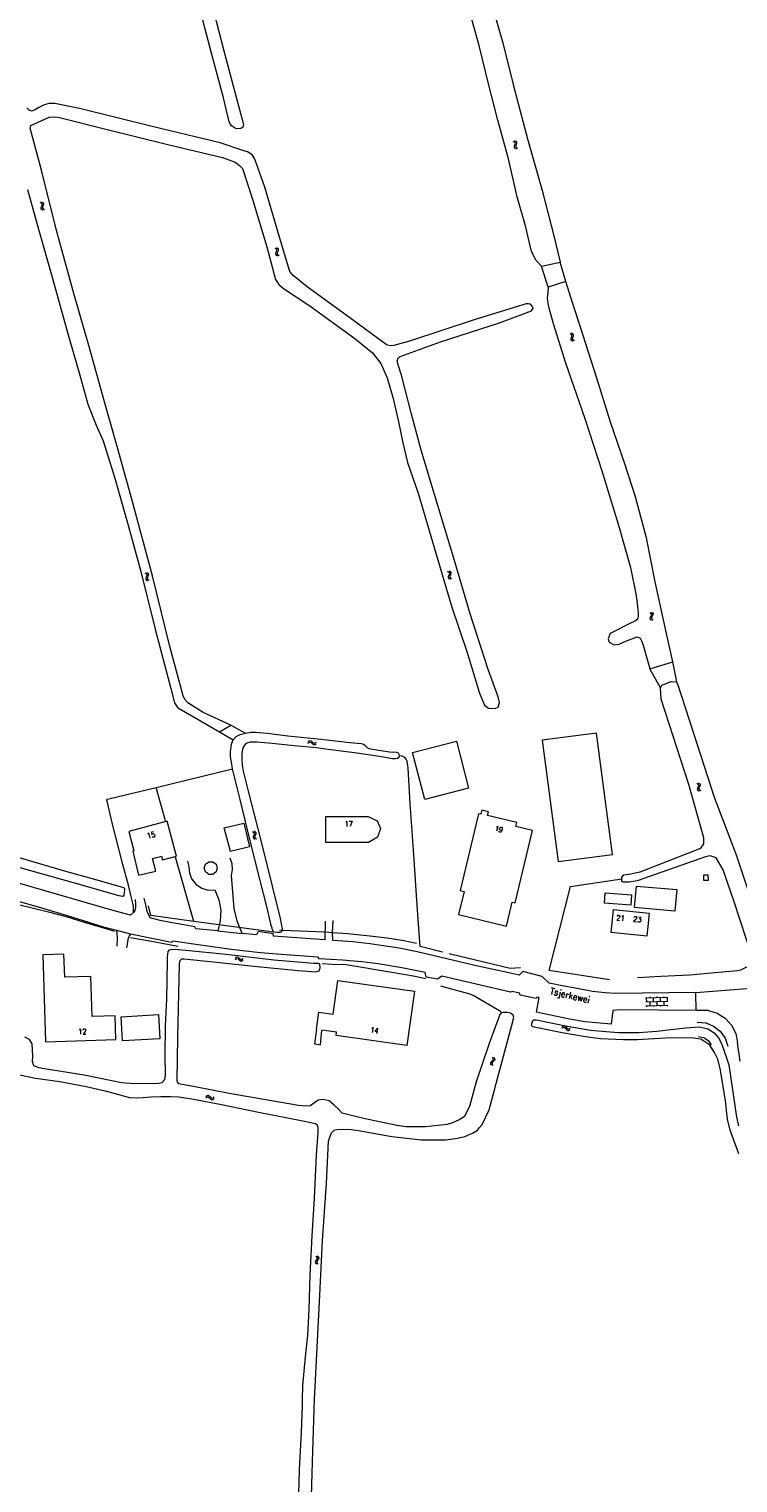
# Model space of a CAD drawing. Header units: metres. Extents: x 189705 to 199106, y 581686 to 588448.
# Tile 75 of 256: x 191351 to 191565, y 585475 to 585914. Entities that reach past the tile are written whole.
import ezdxf

# ---------------------------------------------------------------- set-up
doc = ezdxf.new("R2010")
doc.units = ezdxf.units.M
doc.layers.add('B-WA-OG-GBKN-G', color=7, linetype='Continuous', lineweight=18)
doc.styles.add('Style-STANDARD', font='STANDARD.shx')

msp = doc.modelspace()

# ---------------------------------------------------------------- linework, layer by layer
at = {"layer": 'B-WA-OG-GBKN-G'}
for p, q in [((191497.349, 585880.276), (191497.707, 585880.082)), ((191497.812, 585880.455), (191498.171, 585880.263)), ((191498.171, 585880.263), (191498.385, 585880.016)), ((191497.804, 585879.112), (191497.669, 585878.727)), ((191497.669, 585878.727), (191497.679, 585878.398)), ((191497.679, 585878.398), (191497.898, 585878.141)), ((191497.707, 585880.082), (191497.919, 585879.832)), ((191497.933, 585879.506), (191497.804, 585879.112)), ((191497.898, 585878.141), (191498.258, 585877.947)), ((191497.919, 585879.832), (191497.933, 585879.506)), ((191498.266, 585879.293), (191498.134, 585878.906)), ((191498.134, 585878.906), (191498.145, 585878.577)), ((191498.145, 585878.577), (191498.362, 585878.32)), ((191498.399, 585879.677), (191498.266, 585879.293)), ((191498.362, 585878.32), (191498.722, 585878.126)), ((191498.385, 585880.016), (191498.399, 585879.677)), ((191354.462, 585861.818), (191354.811, 585861.608)), ((191354.715, 585860.256), (191354.712, 585859.927)), ((191354.712, 585859.927), (191354.919, 585859.661)), ((191354.866, 585860.635), (191354.715, 585860.256)), ((191354.811, 585861.608), (191355.013, 585861.349)), ((191355.013, 585861.023), (191354.866, 585860.635)), ((191354.919, 585859.661), (191355.27, 585859.452)), ((191354.932, 585861.976), (191355.283, 585861.77)), ((191355.013, 585861.349), (191355.013, 585861.023)), ((191355.187, 585860.415), (191355.184, 585860.086)), ((191355.184, 585860.086), (191355.39, 585859.82)), ((191355.336, 585860.796), (191355.187, 585860.415)), ((191355.283, 585861.77), (191355.486, 585861.513)), ((191355.486, 585861.174), (191355.336, 585860.796)), ((191355.39, 585859.82), (191355.741, 585859.611)), ((191355.486, 585861.513), (191355.486, 585861.174)), ((191425.382, 585847.993), (191425.73, 585847.78)), ((191425.621, 585846.429), (191425.615, 585846.1)), ((191425.615, 585846.1), (191425.82, 585845.832)), ((191425.776, 585846.807), (191425.621, 585846.429)), ((191425.73, 585847.78), (191425.929, 585847.519)), ((191425.926, 585847.193), (191425.776, 585846.807)), ((191425.82, 585845.832), (191426.169, 585845.62)), ((191425.854, 585848.148), (191426.203, 585847.937)), ((191425.929, 585847.519), (191425.926, 585847.193)), ((191426.095, 585846.584), (191426.089, 585846.255)), ((191426.089, 585846.255), (191426.292, 585845.987)), ((191426.247, 585846.963), (191426.095, 585846.584)), ((191426.203, 585847.937), (191426.404, 585847.679)), ((191426.4, 585847.34), (191426.247, 585846.963)), ((191426.292, 585845.987), (191426.641, 585845.775)), ((191426.404, 585847.679), (191426.4, 585847.34)), ((191514.923, 585821.877), (191514.565, 585822.076)), ((191514.867, 585820.521), (191515.005, 585820.903)), ((191514.877, 585820.182), (191514.867, 585820.521)), ((191515.087, 585819.932), (191514.877, 585820.182)), ((191515.136, 585821.617), (191514.923, 585821.877)), ((191515.005, 585820.903), (191515.143, 585821.288)), ((191515.388, 585822.05), (191515.031, 585822.248)), ((191515.444, 585819.735), (191515.087, 585819.932)), ((191515.143, 585821.288), (191515.136, 585821.617)), ((191515.335, 585820.686), (191515.47, 585821.078)), ((191515.345, 585820.36), (191515.335, 585820.686)), ((191515.554, 585820.107), (191515.345, 585820.36)), ((191515.604, 585821.791), (191515.388, 585822.05)), ((191515.47, 585821.078), (191515.61, 585821.461)), ((191515.909, 585819.908), (191515.554, 585820.107)), ((191515.61, 585821.461), (191515.604, 585821.791)), ((191386.136, 585749.799), (191386.485, 585749.589)), ((191386.538, 585748.615), (191386.385, 585748.237)), ((191386.485, 585749.589), (191386.686, 585749.329)), ((191386.685, 585749.003), (191386.538, 585748.615)), ((191386.607, 585749.957), (191386.958, 585749.749)), ((191386.686, 585749.329), (191386.685, 585749.003)), ((191387.008, 585748.775), (191386.858, 585748.395)), ((191386.958, 585749.749), (191387.16, 585749.491)), ((191387.158, 585749.153), (191387.008, 585748.775)), ((191387.16, 585749.491), (191387.158, 585749.153)), ((191477.565, 585750.301), (191477.909, 585750.082)), ((191477.775, 585748.733), (191477.762, 585748.404)), ((191477.762, 585748.404), (191477.962, 585748.132)), ((191477.937, 585749.107), (191477.775, 585748.733)), ((191477.909, 585750.082), (191478.103, 585749.817)), ((191478.094, 585749.491), (191477.937, 585749.107)), ((191478.04, 585750.447), (191478.385, 585750.23)), ((191478.103, 585749.817), (191478.094, 585749.491)), ((191478.252, 585748.879), (191478.239, 585748.55)), ((191478.239, 585748.55), (191478.437, 585748.278)), ((191478.411, 585749.255), (191478.252, 585748.879)), ((191478.385, 585750.23), (191478.581, 585749.968)), ((191478.571, 585749.629), (191478.411, 585749.255)), ((191478.581, 585749.968), (191478.571, 585749.629)), ((191386.385, 585748.237), (191386.381, 585747.907)), ((191386.381, 585747.907), (191386.588, 585747.641)), ((191386.588, 585747.641), (191386.939, 585747.431)), ((191386.858, 585748.395), (191386.854, 585748.066)), ((191386.854, 585748.066), (191387.059, 585747.799)), ((191387.059, 585747.799), (191387.41, 585747.589)), ((191477.962, 585748.132), (191478.308, 585747.914)), ((191478.437, 585748.278), (191478.783, 585748.059)), ((191538.657, 585737.881), (191538.98, 585737.632)), ((191538.726, 585736.3), (191538.684, 585735.974)), ((191538.684, 585735.974), (191538.859, 585735.685)), ((191538.921, 585736.659), (191538.726, 585736.3)), ((191538.859, 585735.685), (191539.184, 585735.437)), ((191539.112, 585737.027), (191538.921, 585736.659)), ((191538.98, 585737.632), (191539.15, 585737.351)), ((191539.15, 585737.351), (191539.112, 585737.027)), ((191539.143, 585737.983), (191539.468, 585737.737)), ((191539.214, 585736.403), (191539.172, 585736.077)), ((191539.172, 585736.077), (191539.345, 585735.788)), ((191539.406, 585736.763), (191539.214, 585736.403)), ((191539.345, 585735.788), (191539.67, 585735.54)), ((191539.599, 585737.122), (191539.406, 585736.763)), ((191539.468, 585737.737), (191539.639, 585737.458)), ((191539.639, 585737.458), (191539.599, 585737.122)), ((191435.393, 585698.332), (191435.721, 585698.574)), ((191435.427, 585698.828), (191435.753, 585699.072)), ((191435.721, 585698.574), (191436.038, 585698.661)), ((191435.753, 585699.072), (191436.068, 585699.161)), ((191436.038, 585698.661), (191436.339, 585698.535)), ((191436.068, 585699.161), (191436.381, 585699.03)), ((191436.339, 585698.535), (191436.64, 585698.251)), ((191436.381, 585699.03), (191436.673, 585698.746)), ((191436.64, 585698.251), (191436.932, 585697.965)), ((191436.673, 585698.746), (191436.966, 585698.463)), ((191436.932, 585697.965), (191437.235, 585697.836)), ((191436.966, 585698.463), (191437.269, 585698.333)), ((191437.235, 585697.836), (191437.56, 585697.925)), ((191437.269, 585698.333), (191437.594, 585698.421)), ((191437.56, 585697.925), (191437.888, 585698.169)), ((191437.594, 585698.421), (191437.922, 585698.665)), ((191552.826, 585686.263), (191553.168, 585686.042)), ((191553.025, 585684.693), (191553.011, 585684.365)), ((191553.011, 585684.365), (191553.209, 585684.092)), ((191553.189, 585685.067), (191553.025, 585684.693)), ((191553.168, 585686.042), (191553.36, 585685.776)), ((191553.349, 585685.45), (191553.189, 585685.067)), ((191553.209, 585684.092), (191553.553, 585683.871)), ((191553.301, 585686.406), (191553.645, 585686.187)), ((191553.36, 585685.776), (191553.349, 585685.45)), ((191553.503, 585684.837), (191553.489, 585684.508)), ((191553.489, 585684.508), (191553.685, 585684.235)), ((191553.665, 585685.212), (191553.503, 585684.837)), ((191553.645, 585686.187), (191553.839, 585685.923)), ((191553.827, 585685.585), (191553.665, 585685.212)), ((191553.685, 585684.235), (191554.029, 585684.014)), ((191553.839, 585685.923), (191553.827, 585685.585)), ((191418.635, 585671.678), (191418.975, 585671.453)), ((191418.818, 585670.106), (191418.801, 585669.778)), ((191418.801, 585669.778), (191418.996, 585669.503)), ((191418.986, 585670.478), (191418.818, 585670.106)), ((191418.975, 585671.453), (191419.165, 585671.185)), ((191419.15, 585670.859), (191418.986, 585670.478)), ((191418.996, 585669.503), (191419.338, 585669.278)), ((191419.112, 585671.815), (191419.453, 585671.593)), ((191419.165, 585671.185), (191419.15, 585670.859)), ((191419.298, 585670.245), (191419.28, 585669.916)), ((191419.28, 585669.916), (191419.473, 585669.641)), ((191419.463, 585670.618), (191419.298, 585670.245)), ((191419.453, 585671.593), (191419.645, 585671.328)), ((191419.629, 585670.989), (191419.463, 585670.618)), ((191419.473, 585669.641), (191419.815, 585669.416)), ((191419.645, 585671.328), (191419.629, 585670.989)), ((191413.347, 585632.934), (191413.662, 585633.192)), ((191413.357, 585633.431), (191413.671, 585633.69)), ((191413.662, 585633.192), (191413.975, 585633.293)), ((191413.671, 585633.69), (191413.982, 585633.794)), ((191413.975, 585633.293), (191414.281, 585633.182)), ((191413.982, 585633.794), (191414.3, 585633.678)), ((191414.281, 585633.182), (191414.596, 585632.912)), ((191414.3, 585633.678), (191414.605, 585633.409)), ((191414.596, 585632.912), (191414.901, 585632.641)), ((191414.605, 585633.409), (191414.912, 585633.139)), ((191414.901, 585632.641), (191415.209, 585632.525)), ((191414.912, 585633.139), (191415.22, 585633.024)), ((191415.209, 585632.525), (191415.53, 585632.63)), ((191415.22, 585633.024), (191415.541, 585633.126)), ((191415.53, 585632.63), (191415.846, 585632.889)), ((191415.541, 585633.126), (191415.857, 585633.386)), ((191537.398, 585621.42), (191544.096, 585621.56)), ((191537.598, 585621.424), (191537.623, 585620.224)), ((191538.641, 585621.746), (191538.648, 585621.446)), ((191539.697, 585621.468), (191539.722, 585620.268)), ((191540.741, 585621.79), (191540.747, 585621.49)), ((191541.797, 585621.512), (191541.822, 585620.312)), ((191542.84, 585621.834), (191542.847, 585621.534)), ((191543.896, 585621.556), (191543.922, 585620.356)), ((191537.423, 585620.22), (191544.122, 585620.361)), ((191537.448, 585619.022), (191544.147, 585619.163)), ((191537.648, 585619.026), (191537.654, 585618.727)), ((191538.673, 585620.246), (191538.698, 585619.049)), ((191539.748, 585619.071), (191539.754, 585618.771)), ((191540.772, 585620.29), (191540.797, 585619.093)), ((191541.847, 585619.115), (191541.853, 585618.815)), ((191542.872, 585620.334), (191542.897, 585619.137)), ((191543.947, 585619.159), (191543.953, 585618.859)), ((191512.102, 585612.269), (191512.459, 585612.465)), ((191512.202, 585612.756), (191512.558, 585612.954)), ((191512.459, 585612.465), (191512.785, 585612.508)), ((191512.558, 585612.954), (191512.882, 585613)), ((191512.785, 585612.508), (191513.066, 585612.344)), ((191512.882, 585613), (191513.174, 585612.828)), ((191513.066, 585612.344), (191513.327, 585612.021)), ((191513.174, 585612.828), (191513.426, 585612.508)), ((191513.426, 585612.508), (191513.679, 585612.188)), ((191514.295, 585612.062), (191514.653, 585612.259)), ((191513.327, 585612.021), (191513.578, 585611.699)), ((191513.578, 585611.699), (191513.86, 585611.53)), ((191513.679, 585612.188), (191513.961, 585612.019)), ((191513.86, 585611.53), (191514.194, 585611.575)), ((191513.961, 585612.019), (191514.295, 585612.062)), ((191514.194, 585611.575), (191514.552, 585611.773)), ((191491.057, 585603.504), (191491.284, 585603.166)), ((191491.55, 585603.448), (191491.78, 585603.112)), ((191490.623, 585601.982), (191490.481, 585601.686)), ((191490.481, 585601.686), (191490.556, 585601.357)), ((191490.556, 585601.357), (191490.786, 585601.019)), ((191490.921, 585602.261), (191490.623, 585601.982)), ((191491.218, 585602.55), (191490.921, 585602.261)), ((191491.119, 585601.926), (191490.976, 585601.63)), ((191490.976, 585601.63), (191491.049, 585601.301)), ((191491.049, 585601.301), (191491.279, 585600.963)), ((191491.415, 585602.208), (191491.119, 585601.926)), ((191491.357, 585602.846), (191491.218, 585602.55)), ((191491.284, 585603.166), (191491.357, 585602.846)), ((191491.711, 585602.487), (191491.415, 585602.208)), ((191491.855, 585602.793), (191491.711, 585602.487)), ((191491.78, 585603.112), (191491.855, 585602.793)), ((191404.531, 585591.115), (191404.859, 585591.358)), ((191404.565, 585591.611), (191404.891, 585591.855)), ((191404.859, 585591.358), (191405.175, 585591.444)), ((191404.891, 585591.855), (191405.206, 585591.944)), ((191405.175, 585591.444), (191405.477, 585591.319)), ((191405.206, 585591.944), (191405.518, 585591.814)), ((191405.477, 585591.319), (191405.779, 585591.035)), ((191405.518, 585591.814), (191405.81, 585591.531)), ((191405.779, 585591.035), (191406.071, 585590.75)), ((191405.81, 585591.531), (191406.105, 585591.247)), ((191406.071, 585590.75), (191406.373, 585590.621)), ((191406.105, 585591.247), (191406.407, 585591.118)), ((191406.373, 585590.621), (191406.698, 585590.71)), ((191406.407, 585591.118), (191406.732, 585591.206)), ((191406.698, 585590.71), (191407.026, 585590.955)), ((191406.732, 585591.206), (191407.06, 585591.45)), ((191437.848, 585542.132), (191437.616, 585541.796)), ((191437.718, 585543.375), (191438.012, 585543.093)), ((191438.078, 585542.477), (191437.848, 585542.132)), ((191438.012, 585543.093), (191438.151, 585542.795)), ((191438.151, 585542.795), (191438.078, 585542.477)), ((191438.342, 585542.184), (191438.112, 585541.846)), ((191438.213, 585543.425), (191438.508, 585543.145)), ((191438.573, 585542.519), (191438.342, 585542.184)), ((191438.508, 585543.145), (191438.649, 585542.849)), ((191438.649, 585542.849), (191438.573, 585542.519)), ((191437.616, 585541.796), (191437.539, 585541.476)), ((191437.539, 585541.476), (191437.682, 585541.171)), ((191437.682, 585541.171), (191437.978, 585540.889)), ((191438.112, 585541.846), (191438.036, 585541.526)), ((191438.036, 585541.526), (191438.176, 585541.22)), ((191438.176, 585541.22), (191438.472, 585540.938))]:
    msp.add_line(p, q, dxfattribs=at)
at = {"layer": 'B-WA-OG-GBKN-G', "flags": 128}
for points in [[(191505.9, 585842.479), (191504.328, 585844.241), (191502.89, 585846.957), (191501.119, 585854.654), (191498.6, 585863.408), (191496.015, 585874.968), (191492.726, 585886.66), (191489.896, 585897.589), (191487.173, 585908.746), (191483.797, 585921.114), (191481.008, 585931.928), (191478.003, 585943.036), (191474.714, 585953.709), (191470.914, 585966.29), (191467.131, 585977.509), (191463.809, 585986.999), (191461.102, 585994.684), (191459.189, 586000)], [(191466.967, 586000), (191467.197, 585999.361), (191472.154, 585986.103), (191476.29, 585972.834), (191480.9, 585958.125), (191485.208, 585943.461), (191489.424, 585926.803), (191494.21, 585909.973), (191497.445, 585897.045), (191501.75, 585880.947), (191506.122, 585865.379), (191509.751, 585851.272), (191511.585, 585843.668)], [(191405.374, 585925.573), (191409.892, 585907.977), (191413.693, 585893.536), (191415.796, 585885.722), (191415.865, 585885.316), (191415.731, 585884.465), (191415.104, 585884.118), (191413.805, 585884.017), (191413.194, 585884.293), (191412.287, 585884.947), (191411.613, 585886.128), (191409.837, 585893.388), (191406.385, 585906.433), (191403.101, 585918.717)], [(191492.853, 585712.401), (191489.809, 585720.589), (191484.431, 585737.446), (191479.347, 585754.539), (191473.617, 585773.55), (191469.597, 585786.923), (191466.553, 585798.228), (191463.624, 585809.574), (191462.637, 585812.711), (191462.368, 585813.795), (191462.68, 585814.841), (191463.213, 585815.21), (191475.406, 585819.668), (191493.263, 585825.378), (191502.922, 585828.99), (191503.407, 585829.712), (191503.144, 585830.401), (191502.61, 585830.978), (191501.947, 585831.161), (191501.271, 585831.168), (191485.876, 585826.41), (191466.045, 585819.867), (191461.366, 585818.491), (191460.357, 585818.408), (191459.403, 585818.625), (191459.042, 585818.878), (191448.078, 585826.856), (191435.112, 585836.298), (191430.866, 585839.708), (191429.922, 585840.933), (191426.754, 585851.294), (191422.314, 585866.364), (191419.335, 585874.822), (191418.507, 585876.181), (191417.071, 585877.006), (191416.015, 585877.401), (191408.89, 585879.728), (191388.709, 585884.63), (191366.331, 585890.167), (191358.937, 585891.676), (191357.223, 585891.683), (191355.66, 585891.273), (191354.052, 585890.489), (191353.005, 585889.762), (191351.858, 585889.369), (191351.165, 585889.667), (191350.435, 585890.391)], [(191412.08, 585703.787), (191403.775, 585707.643), (191399.067, 585710.569), (191398.194, 585711.597), (191397.674, 585712.641), (191393.607, 585727.573), (191388.379, 585748.906), (191382.293, 585771.652), (191377.911, 585787.283), (191373.698, 585802.257), (191369.409, 585817.836), (191364.692, 585834.26), (191359.279, 585853.715), (191354.857, 585871.539), (191351.484, 585884.198), (191351.71, 585884.985), (191357.17, 585887.517), (191358.865, 585887.614), (191360.276, 585887.402), (191374.31, 585883.914), (191393.039, 585879.266), (191409.562, 585875.295), (191413.382, 585873.895), (191414.733, 585872.936), (191415.565, 585871.982), (191418.561, 585863.088), (191422.911, 585848.33), (191425.574, 585838.442), (191426.546, 585836.925), (191427.989, 585835.799), (191435.906, 585830.564), (191449.583, 585820.606), (191454.912, 585816.354), (191457.362, 585813.087), (191459.345, 585808.786), (191461.162, 585802.481), (191462.711, 585795.42), (191463.997, 585789.068), (191465.496, 585783.151), (191468.707, 585773.943), (191473.517, 585757.497), (191478.862, 585739.498), (191483.36, 585726.069), (191487.243, 585713.466), (191488.765, 585709.835), (191489.95, 585708.929), (191491.965, 585708.857), (191492.863, 585709.242), (191493.262, 585710.662), (191492.853, 585712.401)], [(191350.651, 585865.638), (191353.959, 585853.717), (191358.092, 585839.148), (191362.924, 585821.798), (191366.689, 585808.854), (191368.842, 585800.81), (191371.374, 585794.405), (191373.519, 585789.738), (191376.982, 585778.73), (191380.822, 585764.975), (191384.933, 585750.24), (191389.255, 585732.781), (191393.988, 585714.881), (191395.035, 585710.558), (191395.874, 585709.334), (191396.503, 585708.839), (191408.61, 585701.817)], [(191505.9, 585842.479), (191511.585, 585843.668)], [(191507.965, 585836.109), (191505.9, 585842.479)], [(191513.261, 585837.832), (191511.585, 585843.668)], [(191513.261, 585837.832), (191507.965, 585836.109)], [(191545.616, 585722.965), (191543.665, 585731.454), (191540.261, 585747.127), (191537.673, 585760.402), (191534.359, 585772.79), (191531.146, 585782.725), (191526.764, 585795.374), (191522.628, 585808.644), (191518.551, 585821.549), (191514.904, 585832.767), (191513.261, 585837.832)], [(191507.965, 585836.109), (191507.899, 585834.686), (191507.61, 585832.85), (191507.863, 585831.175), (191508.183, 585829.904), (191509.475, 585825.194), (191513.158, 585813.321), (191519.002, 585796.428), (191524.222, 585780.394), (191529.35, 585763.508), (191532.822, 585751.409), (191534.524, 585743.006), (191534.937, 585739.677), (191535.103, 585737.618), (191535.095, 585736.756), (191534.897, 585735.729), (191534.175, 585735.206), (191532.63, 585734.484), (191526.718, 585731.531), (191526.036, 585729.844), (191526.4, 585728.885), (191527.931, 585728.121), (191529.45, 585728.303), (191531.6, 585729.258), (191534.823, 585730.461), (191535.703, 585730.12), (191536.183, 585729.315), (191536.647, 585728.011), (191537.962, 585723.374), (191538.615, 585720.96)], [(191538.687, 585720.831), (191545.616, 585722.965)], [(191546.945, 585716.416), (191545.616, 585722.965)], [(191538.615, 585720.96), (191538.653, 585720.821)], [(191538.687, 585720.831), (191538.615, 585720.96)], [(191538.653, 585720.821), (191538.687, 585720.831)], [(191541.883, 585715.066), (191538.687, 585720.831)], [(191530.209, 585657.322), (191530.188, 585657.912), (191530.855, 585658.572), (191532.346, 585658.797), (191535.705, 585659.477), (191554.117, 585666.62), (191555.013, 585667.938), (191554.964, 585669.734), (191550.398, 585685.864), (191542.099, 585711.646), (191541.861, 585715.022), (191541.883, 585715.066)], [(191541.883, 585715.066), (191542.28, 585715.869), (191545.069, 585716.978), (191546.588, 585716.87), (191546.945, 585716.416)], [(191546.945, 585716.416), (191547.039, 585716.295), (191554.079, 585694.487), (191558.141, 585682.055), (191562.851, 585669.63), (191564.781, 585664.587), (191574.946, 585634.236)], [(191408.61, 585701.817), (191412.08, 585703.787)], [(191408.61, 585701.817), (191412.838, 585699.413)], [(191412.08, 585703.787), (191416.559, 585701.401)], [(191412.838, 585699.413), (191413.682, 585700.324), (191414.854, 585700.953), (191416.559, 585701.401)], [(191416.559, 585701.401), (191418.237, 585701.646), (191419.508, 585701.664), (191423.012, 585701.365), (191429.336, 585700.618), (191439.24, 585699.521), (191448.128, 585698.608), (191451.429, 585698.208), (191452.114, 585698.026), (191452.57, 585697.719), (191453.328, 585696.927), (191453.81, 585696.721), (191454.318, 585696.692), (191460.005, 585695.771), (191462.164, 585695.607), (191462.595, 585695.427), (191462.847, 585694.993), (191462.946, 585694.51), (191462.867, 585694.002), (191462.434, 585693.725), (191461.849, 585693.626), (191460.909, 585693.657), (191456.999, 585694.365), (191449.433, 585695.423), (191440.673, 585696.59), (191437.981, 585696.91), (191431.2, 585697.583), (191424.521, 585698.306), (191419.898, 585698.663), (191417.891, 585698.674), (191416.924, 585698.399), (191416.413, 585697.919), (191415.928, 585697.363), (191415.643, 585696.449), (191415.382, 585695.129), (191415.375, 585693.757), (191415.517, 585691.748), (191415.787, 585689.942), (191417.331, 585683.884), (191421.14, 585668.918)], [(191506.17, 585699.271), (191510.962, 585662.558), (191527.378, 585664.7), (191522.586, 585701.413), (191506.17, 585699.271)], [(191412.564, 585690.646), (191412.244, 585692.579), (191412.024, 585694.258), (191412.032, 585695.758), (191412.141, 585697.308), (191412.35, 585698.349), (191412.838, 585699.413)], [(191483.918, 585684.775), (191470.656, 585681.347), (191467, 585695.491), (191480.262, 585698.919), (191483.918, 585684.775)], [(191476.001, 585635.19), (191469.251, 585636.905), (191468.589, 585646.44), (191468.001, 585655.466), (191467.432, 585663.222), (191466.275, 585680.08), (191465.62, 585690.758), (191465.377, 585692.895), (191465.05, 585693.558), (191464.671, 585693.992), (191463.809, 585694.403), (191462.946, 585694.51)], [(191392.346, 585674.844), (191389.538, 585684.953), (191412.564, 585690.646)], [(191421.14, 585668.918), (191424.575, 585655.173), (191426.937, 585645.349), (191427.632, 585642.118), (191427.605, 585641.736), (191427.374, 585641.357), (191426.992, 585641.181), (191426.204, 585641.134), (191425.061, 585641.242), (191424.834, 585641.523), (191424.709, 585641.93), (191424.534, 585642.491), (191424.309, 585643.254), (191423.067, 585648.573), (191420.825, 585657.228), (191417.888, 585668.86), (191414.878, 585681.331), (191412.564, 585690.646)], [(191382.633, 585647.196), (191382.715, 585648.263), (191382.668, 585649.128), (191382.421, 585650.375), (191381.898, 585652.462), (191381.126, 585655.465), (191379.431, 585661.727), (191376.369, 585673.894), (191374.678, 585680.791), (191374.578, 585681.173), (191374.833, 585681.425), (191375.622, 585681.624), (191389.538, 585684.953)], [(191390.791, 585664.102), (191391.128, 585664.183), (191391.417, 585663.083), (191395.639, 585664.193), (191392.867, 585674.735), (191381.262, 585671.684), (191382.801, 585665.829)], [(191411.981, 585665.649), (191410.118, 585672.763), (191415.968, 585674.169), (191417.674, 585667.057), (191411.981, 585665.649)], [(191440.794, 585676.18), (191453.6, 585676.236), (191456.338, 585674.873), (191457.292, 585672.606), (191456.414, 585669.917), (191453.702, 585668.329), (191440.78, 585668.352), (191440.794, 585676.18)], [(191486.93, 585677.036), (191481.378, 585653.828), (191482.582, 585653.54), (191480.911, 585646.553), (191495.339, 585643.102), (191497.062, 585650.305), (191498.023, 585650.075), (191503.255, 585671.945), (191498.198, 585673.154), (191498.484, 585674.349), (191489.668, 585676.458), (191489.942, 585677.603), (191487.916, 585678.088), (191487.624, 585676.869), (191486.93, 585677.036)], [(191383.162, 585651.133), (191383.332, 585649.76), (191383.301, 585648.692), (191383.119, 585647.804), (191382.633, 585647.196), (191381.815, 585646.388), (191376.868, 585647.711), (191359.463, 585652.764), (191344.823, 585656.912), (191325.237, 585662.511), (191313.997, 585665.699), (191313.898, 585666.157), (191300.777, 585669.178), (191286.717, 585672.459)], [(191339.41, 585666.346), (191350.827, 585663.004), (191361.457, 585659.87), (191371.631, 585657.017), (191378.989, 585654.943), (191379.623, 585654.787), (191379.927, 585654.481), (191379.975, 585653.997), (191379.763, 585652.423), (191379.584, 585652.093), (191379.329, 585651.993), (191378.339, 585652.202), (191364.537, 585656.193), (191348.477, 585660.679), (191335.741, 585664.435), (191322.979, 585668.115), (191321.127, 585668.633)], [(191382.801, 585665.829), (191382.459, 585665.747), (191384.201, 585658.452), (191389.377, 585659.687), (191388.456, 585663.544), (191390.791, 585664.102)], [(191400.914, 585644.502), (191395.391, 585663.924)], [(191398.996, 585662.712), (191399.411, 585661.107)], [(191399.411, 585661.107), (191399.567, 585659.092), (191400.318, 585657.216), (191401.594, 585655.649), (191403.28, 585654.535), (191405.222, 585653.975), (191407.242, 585654.02)], [(191404.027, 585660.596), (191404.405, 585661.761), (191405.396, 585662.482), (191406.621, 585662.482), (191407.612, 585661.763), (191407.991, 585660.598)], [(191407.991, 585660.598), (191407.613, 585659.433), (191406.622, 585658.712), (191405.397, 585658.712), (191404.406, 585659.431), (191404.027, 585660.596)], [(191412.263, 585658.399), (191412.627, 585660.131), (191412.507, 585661.896), (191411.911, 585663.562)], [(191575.216, 585631.808), (191573.882, 585631.289), (191571.445, 585630.976), (191570.769, 585631.457), (191569.75, 585633.196), (191563.999, 585650.68), (191560.788, 585660.09), (191558.674, 585663.693), (191556.87, 585664.356), (191555.436, 585663.987), (191534.846, 585656.773), (191532.422, 585656.374), (191530.645, 585656.33), (191530.234, 585656.602), (191530.209, 585657.322)], [(191413.08, 585648.379), (191412.263, 585658.399)], [(191526.446, 585626.879), (191508.268, 585629.674), (191514.702, 585655.004), (191530.209, 585657.322)], [(191554.885, 585656.933), (191556.384, 585656.984), (191556.333, 585658.483), (191554.834, 585658.432), (191554.885, 585656.933)], [(191407.242, 585654.02), (191408.463, 585651.057), (191409.027, 585647.903), (191408.909, 585644.701), (191408.114, 585641.597)], [(191532.884, 585649.446), (191524.961, 585650.042), (191525.189, 585653.081), (191533.112, 585652.484), (191532.884, 585649.446)], [(191546.207, 585647.598), (191534.053, 585648.658), (191534.621, 585655.168), (191546.775, 585654.108), (191546.207, 585647.598)], [(191377.013, 585641.458), (191373.715, 585642.493), (191367.88, 585644.203), (191362.451, 585645.859), (191357.427, 585647.234), (191347.504, 585649.602), (191340.381, 585651.395)], [(191508.629, 585616.124), (191504.416, 585617.114), (191505.201, 585621.481), (191504.515, 585621.561), (191504.335, 585621.155), (191499.488, 585622.199), (191499.262, 585622.81), (191497.105, 585623.305), (191496.596, 585623.13), (191475.81, 585627.922), (191474.535, 585627.014), (191471.133, 585627.617), (191470.785, 585629.068), (191463.754, 585630.48), (191456.544, 585631.663), (191451.669, 585632.275), (191445.827, 585632.79), (191438.791, 585633.185), (191438.489, 585633.721), (191427.211, 585634.469), (191421.09, 585635.012), (191412.202, 585636.001), (191402.909, 585637.273), (191394.53, 585638.514), (191394.147, 585638.135), (191381.773, 585640.687), (191377.601, 585641.698), (191374.021, 585642.669), (191362.783, 585646.188), (191354.664, 585648.546), (191347.253, 585650.701)], [(191401.236, 585642.899), (191397.91, 585643.426), (191393.899, 585644.135), (191390.751, 585644.788), (191387.732, 585645.592), (191386.827, 585647.453), (191386.405, 585649.488), (191385.933, 585651.55)], [(191425.061, 585641.242), (191413.736, 585642.779), (191400.914, 585644.502), (191387.939, 585646.328), (191387.191, 585649.154)], [(191415.468, 585640.868), (191413.996, 585644.535), (191413.08, 585648.379)], [(191527.377, 585646.009), (191527.477, 585645.999), (191527.686, 585648.091), (191538.475, 585647.012), (191538.265, 585644.92), (191538.365, 585644.91)], [(191440.553, 585644.613), (191440.523, 585638.945), (191424.978, 585640.023), (191424.88, 585640.71), (191420.31, 585641.396), (191419.886, 585640.461)], [(191528.332, 585622.672), (191525.18, 585622.87), (191521.346, 585623.349), (191516.726, 585624.188), (191512.207, 585625.051), (191508.273, 585625.861), (191506.124, 585627.881), (191500.312, 585629.311), (191499.214, 585628.224), (191495.712, 585629.006), (191486.727, 585631.013), (191477.362, 585633.175), (191468.404, 585635.258), (191462.972, 585636.406), (191458.25, 585637.119), (191454.086, 585637.726), (191448.956, 585638.314), (191442.86, 585638.704), (191442.847, 585641.017), (191442.993, 585644.752)], [(191527.377, 585646.009), (191526.9, 585641.233), (191537.888, 585640.134), (191538.365, 585644.91)], [(191377.726, 585637.006), (191377.815, 585639.471), (191377.746, 585640.869), (191377.601, 585641.698)], [(191381.773, 585640.687), (191381.376, 585640.087), (191380.989, 585638.996), (191380.728, 585637.625), (191380.57, 585636.533)], [(191396.072, 585636.955), (191389.218, 585638.213), (191381.805, 585639.55)], [(191408.114, 585641.597), (191401.483, 585642.297), (191401.236, 585642.899)], [(191408.114, 585641.597), (191415.468, 585640.868)], [(191419.886, 585640.461), (191415.468, 585640.868)], [(191468.163, 585637.852), (191464.381, 585638.584), (191459.278, 585639.426), (191454.098, 585640.014), (191447.444, 585640.737), (191442.847, 585641.017), (191440.535, 585641.207), (191427.605, 585641.736), (191426.817, 585641.817)], [(191395.831, 585596.57), (191396.028, 585609.445), (191396.497, 585627.131), (191396.596, 585631.721), (191396.764, 585632.705), (191397.294, 585633.134), (191397.86, 585633.207), (191406.875, 585632.326), (191419.08, 585630.992), (191432.43, 585629.607), (191437.78, 585629.303), (191438.809, 585629.595), (191439.042, 585630.487), (191438.973, 585631.54), (191438.555, 585631.755), (191437.147, 585631.769), (191425.07, 585632.812), (191410.684, 585634.458), (191398.451, 585635.7), (191396.205, 585635.947), (191394.6, 585635.989), (191393.349, 585635.844), (191393.095, 585635.386), (191392.828, 585633.745), (191392.815, 585632.443), (191392.685, 585620.948), (191392.222, 585612.916), (191392.157, 585603.907), (191392.269, 585598.132), (191392.043, 585596.569), (191391.271, 585595.682), (191390.296, 585595.521), (191383.034, 585595.411), (191379.065, 585595.714), (191376.125, 585596.336), (191367.738, 585598.065), (191355.814, 585599.91), (191354.081, 585600.256), (191352.521, 585600.811), (191352.193, 585602.196), (191352.222, 585603.76), (191352.089, 585607.497), (191351.274, 585608.847), (191349.887, 585609.506)], [(191355.326, 585634.411), (191356.131, 585608.147), (191377.389, 585608.798), (191377.169, 585615.988), (191370.146, 585615.773), (191369.776, 585627.839), (191361.896, 585627.598), (191361.681, 585634.606), (191355.326, 585634.411)], [(191499.607, 585630.484), (191496.455, 585630.222), (191478.031, 585634.645)], [(191470.877, 585627.161), (191467.78, 585627.814), (191460.723, 585629.099), (191446.887, 585631.361), (191442.847, 585631.46), (191439.723, 585631.655)], [(191568.66, 585631.068), (191566.075, 585629.734), (191565.108, 585629.511), (191557.202, 585628.818), (191550.77, 585628.218), (191541.951, 585627.86), (191534.936, 585627.467)], [(191437.935, 585611.899), (191438.657, 585617.024), (191442.979, 585616.416), (191444.419, 585626.642), (191467.556, 585623.383), (191465.249, 585607.002), (191443.876, 585610.013), (191444.021, 585611.042), (191439.59, 585611.666)], [(191552.559, 585623.005), (191573.084, 585624.624), (191590.37, 585626.798)], [(191475.414, 585625.001), (191483.863, 585622.692), (191485.334, 585622.201), (191486.525, 585621.483), (191493.77, 585617.3)], [(191552.687, 585617.578), (191552.559, 585623.005), (191528.332, 585622.672)], [(191444.167, 585581.601), (191446.062, 585581.726), (191448.429, 585581.637), (191450.649, 585581.338), (191460.718, 585579.486), (191469.613, 585578.475), (191477.018, 585578.518), (191480.562, 585579.008), (191482.763, 585579.473), (191485.062, 585580.475), (191486.558, 585581.447), (191487.17, 585582.164), (191488.035, 585583.155), (191490.158, 585587.513), (191493.495, 585600.08), (191496.912, 585612.738), (191497.544, 585615.428), (191497.394, 585616.179), (191496.597, 585616.74), (191495.626, 585616.973), (191494.351, 585616.999), (191493.705, 585616.901), (191493.313, 585616.375), (191490.12, 585607.608), (191486.187, 585595.994), (191484.218, 585588.569), (191482.594, 585585.442), (191481.02, 585584.498), (191479.078, 585583.65), (191477.428, 585583.088), (191471.028, 585582.39), (191465.083, 585582.437), (191462.193, 585582.769), (191451.733, 585585.059), (191445.75, 585586.527), (191444.514, 585587.855), (191443.329, 585588.972), (191441.803, 585590.237), (191439.966, 585590.702), (191438.491, 585590.52), (191437.404, 585589.65), (191436.066, 585588.756), (191434.776, 585588.703), (191432.49, 585588.898), (191422.012, 585590.714), (191411.613, 585592.477), (191401.321, 585594.475), (191396.358, 585595.368), (191395.943, 585595.911), (191395.831, 585596.57)], [(191529.781, 585617.741), (191527.439, 585617.571), (191527.011, 585613.455), (191519.087, 585614.186), (191514.416, 585614.949), (191508.629, 585616.124)], [(191556.343, 585617.538), (191552.687, 585617.578), (191529.781, 585617.741)], [(191556.343, 585617.538), (191559.047, 585616.73), (191561.435, 585615.226), (191563.332, 585613.136), (191564.597, 585610.613), (191565.139, 585607.843)], [(191379.358, 585608.362), (191378.928, 585615.663), (191390.212, 585616.327), (191390.642, 585609.027), (191379.358, 585608.362)], [(191565.595, 585574.271), (191562.93, 585581.409), (191562.11, 585584.753), (191561.491, 585590.236), (191560.037, 585599.558), (191559.183, 585602.833), (191558.174, 585604.914), (191556.773, 585607.108), (191554.062, 585608.953), (191551.817, 585609.249), (191545.02, 585609.332), (191534.976, 585608.66), (191530.737, 585608.7), (191523.747, 585609.007), (191519.244, 585609.613), (191512.156, 585610.858), (191503.701, 585612.498), (191503.093, 585612.754), (191502.962, 585613.186), (191503.312, 585614.568), (191503.684, 585614.729), (191504.443, 585614.77), (191513.224, 585612.92), (191520.788, 585611.672), (191525.441, 585611.184), (191529.173, 585610.94), (191535.331, 585610.905), (191540.822, 585611.334), (191545.034, 585611.801), (191549.545, 585612.356), (191553.637, 585612.645), (191556.147, 585612.021), (191558.119, 585610.864), (191559.374, 585609.265), (191560.39, 585607.4), (191562.555, 585601.111), (191564.846, 585585.36), (191565.41, 585582.694)], [(191553.004, 585614.001), (191555.553, 585613.804), (191557.934, 585612.874), (191559.941, 585611.29), (191561.4, 585609.191), (191562.184, 585606.758)], [(191437.935, 585611.899), (191437.375, 585607.454), (191439.127, 585607.153), (191439.59, 585611.666)], [(191553.33, 585609.757), (191554.933, 585609.437), (191556.288, 585608.525), (191557.187, 585607.16)], [(191565.992, 585602.215), (191565.139, 585607.843)], [(191345.797, 585598.597), (191353.076, 585597.103), (191360.431, 585596.068), (191368.387, 585594.613), (191374.154, 585593.305), (191378.935, 585591.941), (191381.355, 585591.311), (191383.504, 585591.151), (191385.59, 585591.255), (191387.894, 585591.448), (191390.939, 585591.536), (191393.965, 585591.531), (191396.345, 585591.455), (191400.955, 585590.783), (191409.257, 585589.166), (191420.454, 585586.843), (191433.876, 585584.234)], [(191433.876, 585584.234), (191437.642, 585583.38), (191438.145, 585583.033), (191438.373, 585582.103), (191438.332, 585580.71), (191437.868, 585573.894), (191437.229, 585560.813), (191436.542, 585549.489), (191435.928, 585537.671), (191435.638, 585527.184), (191435.276, 585519.401), (191434.539, 585512.884), (191433.76, 585504.205), (191433.662, 585500)], [(191437.402, 585500), (191438.072, 585513.766), (191438.916, 585529.528), (191439.749, 585548.066), (191440.976, 585565.35), (191441.566, 585578.037), (191442.108, 585579.583), (191442.538, 585580.552), (191443.296, 585581.373), (191444.167, 585581.601)], [(191433.662, 585500), (191433.62, 585498.182), (191433.354, 585490.115), (191432.719, 585478.751), (191432.404, 585467.843)], [(191436.235, 585463.75), (191436.794, 585481.186), (191437.257, 585497.017), (191437.402, 585500)]]:
    msp.add_lwpolyline(points, dxfattribs=at)

# ---------------------------------------------------------------- texts
at = {"layer": 'B-WA-OG-GBKN-G', "style": 'Style-STANDARD'}
for s, height, rotation, p in [('17', 1.6, 0.22918, (191446.409, 585673.191)), ('15', 1.6, 13.35534, (191386.955, 585669.513)), ('19', 1.6, 345.51897, (191491.637, 585671.893)), ('21', 1.6, 354.03296, (191528.466, 585644.864)), ('23', 1.6, 352.70444, (191533.588, 585644.494)), ('Tsjerkewei', 2, 346.88086, (191508.337, 585622.546)), ('14', 1.6, 349.16209, (191454.099, 585611.038)), ('12', 1.6, 0.97393, (191366, 585610.383))]:
    msp.add_text(s, height=height, rotation=rotation, dxfattribs=at).set_placement(p)

doc.saveas('drawing.dxf')
